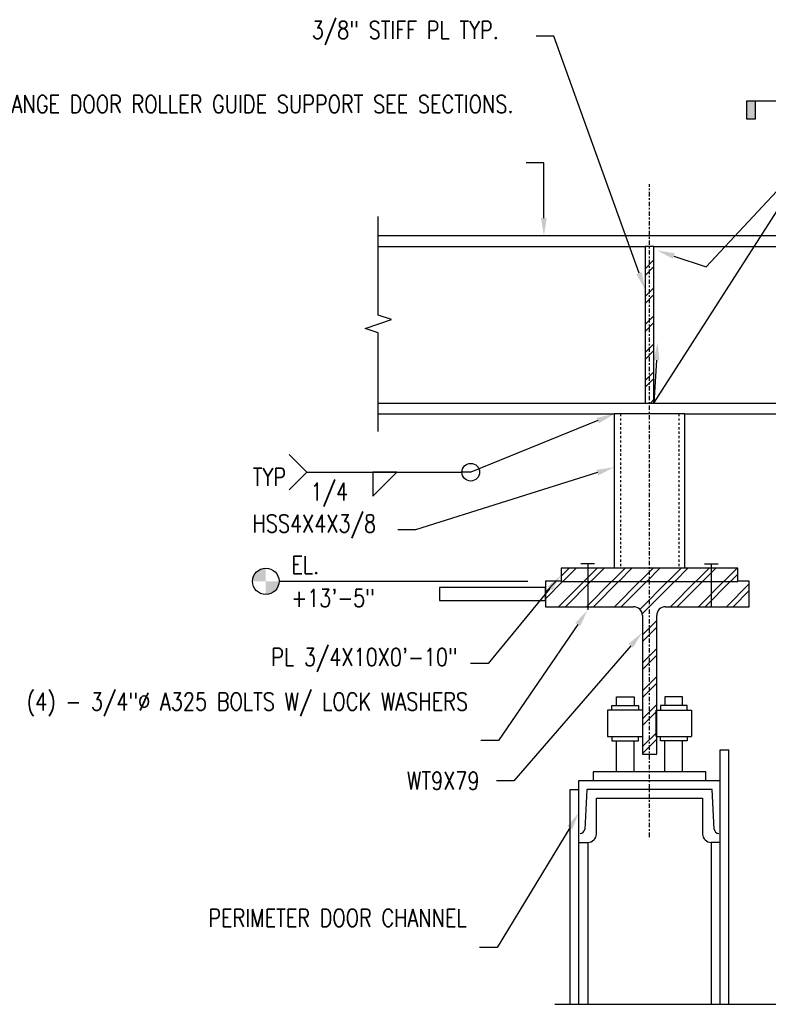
# Model space of a CAD drawing. Header units: inches. Extents: x -28 to 1146, y 41 to 191.
# Tile 8 of 13: x 260 to 302, y 131 to 187. Entities that reach past the tile are written whole.
import ezdxf
from ezdxf import colors
from ezdxf.entities.mleader import LeaderData, LeaderLine
from ezdxf.enums import TextEntityAlignment as Align
from ezdxf.math import Vec2, Vec3

# ---------------------------------------------------------------- set-up
doc = ezdxf.new("R2010")
doc.units = ezdxf.units.IN
doc.header["$MEASUREMENT"] = 0
for name, pattern in [('Center 1_4_', [0.53125, 0.25, -0.09375, 0.09375, -0.09375]), ('Dash', [0.25, 0.125, -0.125]), ('Dash 1_8_', [0.25, 0.125, -0.125])]:
    doc.linetypes.add(name, pattern=pattern)
for name, color, linetype in [('G-ANNO-REFR', 2, 'Continuous'), ('M-DETL-PATT', 8, 'Continuous'), ('S-ANNO-NOTE', 2, 'Continuous'), ('S-ANNO-SYMB', 2, 'Continuous'), ('S-DETL', 90, 'Continuous'), ('S-DETL-CNTR', 1, 'Center 1_4_'), ('S-DETL-GENF', 92, 'Continuous'), ('S-DETL-GENF-HDLN', 1, 'Dash'), ('S-DETL-MEDM', 3, 'Continuous'), ('S-DETL-THIN', 1, 'Continuous')]:
    doc.layers.add(name, color=color, linetype=linetype)
doc.styles.add('Annotative', font='romans.shx', dxfattribs={"width": 0.8, "height": 0.125})
doc.styles.add('ROMANS', font='romans.shx', dxfattribs={"width": 0.8})
pattern_1 = [(45, (211.5363, 0), (-0.7919596, 0.7919596), []), (45, (211.5363, 1.2), (-0.7919596, 0.7919596), [])]

# ---------------------------------------------------------------- blocks, each defined once
blk = doc.blocks.new('051200_SteelFraming-AISC-WideFlange-Shapes-Side - W10X54-1899730-DOOR RAIL SUPPORT 2')
at = {"layer": 'S-DETL-GENF', "lineweight": -3}
for p, q in [((44, 0), (1.637, 0)), ((44, -0.615), (44, 0)), ((1.637, -0.615), (16.75, -0.615)), ((17.25, -0.615), (30.25, -0.615)), ((30.75, -0.615), (44, -0.615)), ((44, -9.485), (44, -0.615)), ((1.637, -9.485), (16.75, -9.485)), ((17.25, -9.485), (29.33, -9.485)), ((31.67, -9.485), (44, -9.485)), ((44, -9.994), (44, -9.485)), ((1.637, -10.1), (15, -10.1)), ((19, -10.1), (28.5, -10.1))]:
    blk.add_line(p, q, dxfattribs=at)
blk = doc.blocks.new('051200_SteelFraming-AISC-Tube-Shapes-Side - HSS4X4X3_8-2078402-DOOR RAIL SUPPORT 2')
at = {"layer": 'S-DETL-GENF', "lineweight": -3}
for p, q in [((8.738, -2), (0, -2)), ((0, -2), (0, -6)), ((0, -6), (8.738, -6))]:
    blk.add_line(p, q, dxfattribs=at)
at = {"layer": 'S-DETL-GENF-HDLN', "lineweight": -3}
for p, q in [((0, -2.349), (8.738, -2.349)), ((0, -5.651), (8.738, -5.651))]:
    blk.add_line(p, q, dxfattribs=at)
blk = doc.blocks.new('HDR-Ai_Breakline-Single - 04 - 1 1_2_ _ 1_-0_-1894120-DOOR RAIL SUPPORT 2')
at = {"lineweight": -3}
for p, q in [((-0.5, -3.5), (-0.25, -2.75)), ((-0.25, -2.75), (0.25, -4.25)), ((-6.094, -3.5), (-0.5, -3.5)), ((0.25, -4.25), (0.5, -3.5)), ((0.5, -3.5), (6.094, -3.5))]:
    blk.add_line(p, q, dxfattribs=at)
blk = doc.blocks.new('050523_MetalFastenings-Fastener-Generic-Section - Fastener-2078400-DOOR RAIL SUPPORT 2')
at = {"layer": 'S-DETL-MEDM'}
for p, q in [((-0.125, 0.381), (-0.125, -0.381)), ((-0.125, 0), (2.493, 0))]:
    blk.add_line(p, q, dxfattribs=at)
blk = doc.blocks.new('050523_MetalFastenings-Fastener-Generic-Section - Fastener-2078401-DOOR RAIL SUPPORT 2')
at = {"layer": 'S-DETL-MEDM'}
for p, q in [((-0.125, -0.381), (-0.125, 0.381)), ((-0.125, 0), (2.32, 0))]:
    blk.add_line(p, q, dxfattribs=at)
blk = doc.blocks.new('HDR-Si_Weld-Symbol - Bottom-1969935-DOOR RAIL SUPPORT 2')
at = {"layer": 'S-ANNO-NOTE', "lineweight": -3}
for p, q in [((-0.4375, 0), (-0.5625, 0.125)), ((-0.4375, 0), (-0.5625, -0.125)), ((-0.4375, 0), (0.6609, 0)), ((0.0313, -0.1691), (0.2004, 0)), ((0.0313, 0), (0.0313, -0.1691)), ((0.2004, 0), (0.0313, 0))]:
    blk.add_line(p, q, dxfattribs=at)
blk.add_circle((0.7234, 0), 0.0625, dxfattribs=at)
blk = doc.blocks.new('*U89')
at = {"lineweight": -3}
blk.add_hatch(color=256, dxfattribs=at).paths.add_polyline_path([(-5.0289, 0), (-5.0914, 0), (-5.0914, -0.125), (-5.0289, -0.125)])
h = blk.add_hatch(color=256, dxfattribs=at)
edge = h.paths.add_edge_path()
edge.add_line((0.3125, 0), (0.4947, 0))
edge.add_line((0.4947, 0), (0, -0.4947))
edge.add_line((0, -0.4947), (-0.4947, 0))
edge.add_line((-0.4947, 0), (-0.3125, 0))
edge.add_arc((0, 0), 0.3125, 180, 360)
at = {"linetype": 'Continuous', "lineweight": -3}
blk.add_line((-0.3125, 0), (-5.0914, 0), dxfattribs=at)
at = {"lineweight": -3}
for p, q in [((-0.4947, 0), (0, -0.4947)), ((-0.3125, 0), (0.3125, 0)), ((0, -0.4947), (0.4947, 0))]:
    blk.add_line(p, q, dxfattribs=at)
at = {"lineweight": -3, "flags": 128}
blk.add_lwpolyline([(-5.0289, 0), (-5.0914, 0), (-5.0914, -0.125), (-5.0289, -0.125), (-5.0289, 0)], close=True, dxfattribs=at)
blk.add_lwpolyline([(0.3125, 0), (0.4947, 0), (0, -0.4947), (-0.4947, 0), (-0.3125, 0, 1), (0.3125, 0)], format="xyb", close=True, dxfattribs=at)
blk.add_lwpolyline([(0.3125, -0.0156), (0.3125, -0.0156)], dxfattribs=at)
blk.add_lwpolyline([(0.3125, -0.0156), (0.3125, -0.0156)], dxfattribs=at)
at = {"lineweight": -3}
blk.add_circle((0, 0), 0.3125, dxfattribs=at)
at = {"linetype": 'Continuous', "lineweight": -3, "style": 'ROMANS', "width": 0.8}
blk.add_attdef('X#', text='', height=0.125, dxfattribs=at).set_placement((0, 0.0469), align=Align.BOTTOM_CENTER)
blk.add_attdef('X-###', text='', height=0.125, dxfattribs=at).set_placement((0, -0.0469), align=Align.TOP_CENTER)
blk = doc.blocks.new('Level Circle AEC')
at = {"layer": 'S-ANNO-SYMB', "lineweight": -3}
h = blk.add_hatch(color=256, dxfattribs=at)
edge = h.paths.add_edge_path()
edge.add_line((373.71, 0), (367.71, 0))
edge.add_arc((373.71, 0), 6, 90, 180, ccw=False)
edge.add_line((373.71, 6), (373.71, 0))
h = blk.add_hatch(color=256, dxfattribs=at)
edge = h.paths.add_edge_path()
edge.add_line((373.71, -6), (373.71, 0))
edge.add_line((373.71, 0), (379.71, 0))
edge.add_arc((373.71, 0), 6, 270, 360, ccw=False)
blk.add_circle((373.71, 0), 6, dxfattribs=at)

msp = doc.modelspace()

# ---------------------------------------------------------------- hatches: boundary and pattern name
at = {"layer": 'M-DETL-PATT', "lineweight": -3}
h = msp.add_hatch(dxfattribs=at)
h.set_pattern_fill('FP_7', color=8, style=0, pattern_type=2)
h.set_pattern_definition(pattern_1)
h.paths.add_polyline_path([(295.8733, 164.9221), (295.8733, 173.7921), (295.3733, 173.7921), (295.3733, 164.9221)])
h = msp.add_hatch(dxfattribs=at)
h.set_pattern_fill('FP_7', color=8, style=0, pattern_type=2)
h.set_pattern_definition(pattern_1)
h.paths.add_polyline_path([(300.6231, 154.8196), (300.6231, 155.5696), (290.6231, 155.5696), (290.6231, 154.8196)])
at = {"layer": 'M-DETL-PATT', "linetype": 'Dash 1_8_', "lineweight": -3}
h = msp.add_hatch(dxfattribs=at)
h.set_pattern_fill('FP_7', color=8, style=0, pattern_type=2)
h.set_pattern_definition(pattern_1)
h.paths.add_polyline_path([(296.0281, 145.0321), (296.0281, 152.8817), (296.0452, 153.0111), (296.0951, 153.1317), (296.1746, 153.2352), (296.2781, 153.3147), (296.3987, 153.3646), (296.5281, 153.3817), (301.2731, 153.3817), (301.2731, 154.8217), (289.7231, 154.8217), (289.7231, 153.3817), (294.7181, 153.3817), (294.8476, 153.3646), (294.9681, 153.3147), (295.0717, 153.2352), (295.1512, 153.1317), (295.2011, 153.0111), (295.2181, 152.8817), (295.2181, 145.0321)])

# ---------------------------------------------------------------- linework, layer by layer
at = {"layer": 'S-ANNO-NOTE', "lineweight": -3}
msp.add_line((298.8311, 172.6388), (305.1784, 179.4557), dxfattribs=at)
at = {"layer": 'S-ANNO-SYMB'}
msp.add_line((274.6403, 154.8217), (288.7231, 154.8217), dxfattribs=at)
at = {"layer": 'S-DETL', "lineweight": -3}
for p, q in [((295.8733, 173.7921), (295.3733, 173.7921)), ((295.3733, 173.7921), (295.3733, 164.9221)), ((295.8733, 164.9221), (295.8733, 173.7921)), ((295.3733, 164.9221), (295.8733, 164.9221)), ((300.6231, 155.5696), (290.6231, 155.5696)), ((290.6231, 155.5696), (290.6231, 154.8196)), ((300.6231, 154.8196), (300.6231, 155.5696)), ((289.7231, 154.8217), (289.7231, 153.3817)), ((290.6231, 154.8217), (289.7231, 154.8217)), ((290.6231, 154.8196), (300.6231, 154.8196)), ((301.2731, 154.8217), (300.6231, 154.8217)), ((301.2731, 153.3817), (301.2731, 154.8217)), ((289.7231, 153.3817), (294.7181, 153.3817)), ((295.2181, 152.8817), (295.2181, 145.0321)), ((296.0281, 145.0321), (296.0281, 152.8817)), ((296.5281, 153.3817), (301.2731, 153.3817)), ((293.7481, 147.7771), (293.7481, 148.2771)), ((293.7481, 148.2771), (294.7481, 148.2771)), ((294.7481, 148.2771), (294.7481, 147.7771)), ((297.4981, 148.2771), (296.4981, 148.2771)), ((296.4981, 148.2771), (296.4981, 147.7771)), ((297.4981, 147.7771), (297.4981, 148.2771)), ((295.2481, 147.5271), (293.2481, 147.5271)), ((293.2481, 147.5271), (293.2481, 146.0271)), ((293.4981, 147.7771), (294.9981, 147.7771)), ((293.4981, 147.5271), (293.4981, 147.7771)), ((294.9981, 147.7771), (294.9981, 147.5271)), ((295.2481, 146.0271), (295.2481, 147.5271)), ((295.9981, 146.0271), (295.9981, 147.5271)), ((295.9981, 147.5271), (297.9981, 147.5271)), ((297.7481, 147.7771), (296.2481, 147.7771)), ((296.2481, 147.7771), (296.2481, 147.5271)), ((297.7481, 147.5271), (297.7481, 147.7771)), ((297.9981, 147.5271), (297.9981, 146.0271)), ((293.2481, 146.0271), (295.2481, 146.0271)), ((293.4981, 146.0271), (293.4981, 145.7771)), ((293.4981, 145.7771), (294.9981, 145.7771)), ((293.7481, 144.0321), (293.7481, 145.7771)), ((294.7481, 144.0321), (294.7481, 145.7771)), ((294.9981, 145.7771), (294.9981, 146.0271)), ((295.9981, 146.0271), (297.9981, 146.0271)), ((296.2481, 145.7771), (296.2481, 146.0271)), ((297.7481, 145.7771), (296.2481, 145.7771)), ((296.4981, 144.0321), (296.4981, 145.7771)), ((297.4981, 144.0321), (297.4981, 145.7771)), ((297.7481, 146.0271), (297.7481, 145.7771)), ((299.6231, 130.8544), (299.6231, 145.2821)), ((299.6231, 145.2821), (300.1231, 145.2821)), ((300.1231, 130.8544), (300.1231, 145.2821)), ((295.2181, 145.0321), (296.0281, 145.0321)), ((298.8106, 144.0321), (292.4356, 144.0321)), ((292.4356, 144.0321), (292.4356, 143.5321)), ((298.8106, 143.5321), (298.8106, 144.0321)), ((291.6231, 143.5321), (299.6231, 143.5321)), ((291.6231, 130.8544), (291.6231, 143.5321)), ((291.1231, 130.8544), (291.1231, 143.0321)), ((291.1231, 143.0321), (291.6231, 143.0321)), ((292.0704, 143.0321), (291.9511, 140.7689)), ((299.1743, 143.0321), (292.0704, 143.0321)), ((299.2901, 140.7693), (299.1743, 143.0321)), ((292.6209, 140.5058), (292.6209, 142.5321)), ((292.6209, 142.5321), (298.6238, 142.5321)), ((298.6238, 142.5321), (298.6238, 140.5058)), ((291.6231, 140.0321), (292.1216, 140.0321)), ((292.1216, 140.0321), (292.1216, 130.8544)), ((299.6231, 140.0321), (299.1231, 140.0321)), ((299.1231, 140.0321), (299.1231, 130.8544))]:
    msp.add_line(p, q, dxfattribs=at)
for centre, radius, start, end in [((294.7181, 152.8817), 0.5, 0, 90), ((296.5281, 152.8817), 0.5, 90, 180), ((291.7014, 140.7821), 0.25, 270, 356.98187), ((299.5398, 140.7821), 0.25, 182.92884, 270), ((292.1216, 140.5321), 0.5, 270, 356.98187), ((299.1231, 140.5321), 0.5, 183.01813, 270)]:
    msp.add_arc(centre, radius, start, end, dxfattribs=at)
at = {"layer": 'S-DETL-CNTR', "lineweight": -3}
msp.add_line((295.6231, 140.3331), (295.6231, 177.3331), dxfattribs=at)
at = {"layer": 'S-DETL-MEDM', "lineweight": -3}
msp.add_line((290.2668, 130.8544), (312.964, 130.8544), dxfattribs=at)
at = {"layer": 'S-DETL-THIN'}
msp.add_lwpolyline([(283.7231, 153.7267), (289.7231, 153.7267), (289.7231, 154.4767), (283.7231, 154.4767)], close=True, dxfattribs=at)

# ---------------------------------------------------------------- block references
at = {"layer": 'G-ANNO-REFR', "lineweight": -3}
ref = msp.add_blockref('*U89', (341.8507, 182.0226), dxfattribs=dict(at, xscale=8, yscale=8, zscale=8))
ref.add_attrib('X-###', 'S-508', dxfattribs={"layer": 'S-ANNO-SYMB', "color": 1, "linetype": 'Continuous', "lineweight": -2, "height": 1, "style": 'ROMANS', "width": 0.8}).set_placement((341.8507, 181.6476), align=Align.TOP_CENTER)
ref.add_attrib('X#', 'B2', dxfattribs={"layer": 'S-ANNO-SYMB', "color": 1, "linetype": 'Continuous', "lineweight": -2, "height": 1, "style": 'ROMANS', "width": 0.8}).set_placement((341.8507, 182.3976), align=Align.BOTTOM_CENTER)
at = {"layer": 'S-ANNO-NOTE', "lineweight": -3, "xscale": 8, "yscale": 8, "zscale": 8}
msp.add_blockref('HDR-Si_Weld-Symbol - Bottom-1969935-DOOR RAIL SUPPORT 2', (279.7118, 161.0064), dxfattribs=at)
at = {"layer": 'S-ANNO-SYMB', "lineweight": -3, "xscale": 0.1249999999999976, "yscale": 0.1249999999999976, "zscale": 0.1249999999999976}
msp.add_blockref('Level Circle AEC', (227.177, 154.8217), dxfattribs=at)
at = {"layer": 'S-DETL-GENF', "lineweight": -3}
msp.add_blockref('051200_SteelFraming-AISC-WideFlange-Shapes-Side - W10X54-1899730-DOOR RAIL SUPPORT 2', (278.6233, 174.4071), dxfattribs=at)
for name, p, rotation in [('051200_SteelFraming-AISC-Tube-Shapes-Side - HSS4X4X3_8-2078402-DOOR RAIL SUPPORT 2', (299.6231, 164.3071), 270), ('050523_MetalFastenings-Fastener-Generic-Section - Fastener-2078400-DOOR RAIL SUPPORT 2', (292.1231, 155.6946), 270.0000000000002), ('050523_MetalFastenings-Fastener-Generic-Section - Fastener-2078401-DOOR RAIL SUPPORT 2', (299.1231, 155.6946), 269.9999999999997)]:
    msp.add_blockref(name, p, dxfattribs=dict(at, rotation=rotation))
at = {"layer": 'S-DETL-MEDM', "lineweight": -3, "rotation": 89.9999999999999}
msp.add_blockref('HDR-Ai_Breakline-Single - 04 - 1 1_2_ _ 1_-0_-1894120-DOOR RAIL SUPPORT 2', (276.7605, 169.4071), dxfattribs=at)

# ---------------------------------------------------------------- texts
at = {"layer": 'S-ANNO-NOTE', "lineweight": -3, "char_height": 1, "line_spacing_factor": 0.981704, "style": 'Annotative'}
for s, insert, width, attachment_point in [('\\pxqr,t3.2,6.4,9.6,12.8,16,19.2,22.4,25.6,28.8,32,35.2,38.4,41.6,44.8,48,51.2,54.4,57.6,60.8,64,67.2,70.4,73.6,76.8,80,83.2,86.4,89.6,92.8,96,99.2,102.4;{TYP}', (275.0384, 160.7346), 2.199685, 6), ('\\pxqc,t3.2,6.4,9.6,12.8,16,19.2,22.4,25.6,28.8,32,35.2,38.4,41.6,44.8,48,51.2,54.4,57.6,60.8,64,67.2,70.4,73.6,76.8,80,83.2,86.4,89.6,92.8,96,99.2,102.4;{1/4}', (277.4933, 160.3993), 2.499528, 2), ('\\pxt3.2,6.4,9.6,12.8,16,19.2,22.4,25.6,28.8,32,35.2,38.4,41.6,44.8,48,51.2,54.4,57.6,60.8,64,67.2,70.4,73.6,76.8,80,83.2,86.4,89.6,92.8,96,99.2,102.4;{EL.}', (275.3408, 156.2512), 1.867943, 1), ('\\pxt3.2,6.4,9.6,12.8,16,19.2,22.4,25.6,28.8,32,35.2,38.4,41.6,44.8,48,51.2,54.4,57.6,60.8,64,67.2,70.4,73.6,76.8,80,83.2,86.4,89.6,92.8,96,99.2,102.4;{+13\'-5"}', (275.3408, 154.3762), 5.522394, 1)]:
    msp.add_mtext(s, dxfattribs=dict(at, insert=insert, width=width, attachment_point=attachment_point))

# ---------------------------------------------------------------- leaders
at = {"layer": 'S-ANNO-NOTE', "lineweight": -3}
ml = msp.add_multileader_mtext('Standard', dxfattribs=at)
ml.set_content('\\A1;3/8" STIFF PL TYP.', color=256, style='Annotative')
ml.set_leader_properties(color=1, linetype='ByLayer', lineweight=-1)
ml.build(insert=Vec2(0, 0))
ml.multileader.update_dxf_attribs({"text_right_attachment_type": 3, "dogleg_length": 0.125, "arrow_head_size": 1, "scale": 8})
ctx = ml.context
ctx.base_point, ctx.scale, ctx.char_height, ctx.arrow_head_size, ctx.landing_gap_size, ctx.plane_origin = Vec3(275.7727, 185.8962), 8, 1, 1, 0.72, Vec3(284.9854, 169.3649)
ctx.right_attachment = 3
notes = []
notes.append((ctx, [(1, (1, 1, 0), (290.2127, 185.7057), (-1, 0), 1, [(0, [(295.3733, 171.3458)], 0, [])])]))
ctx.mtext.insert, ctx.mtext.width, ctx.mtext.flow_direction = Vec3(276.4927, 186.5629), 15.893861, 5
ml = msp.add_multileader_mtext('Standard', dxfattribs=at)
ml.set_content('\\A1;WIDE FLANGE DOOR ROLLER GUIDE SUPPORT SEE SECTIONS.', color=256, style='Annotative')
ml.set_leader_properties(color=1, linetype='ByLayer', lineweight=-1)
ml.build(insert=Vec2(0, 0))
ml.multileader.update_dxf_attribs({"text_right_attachment_type": 3, "dogleg_length": 0.125, "arrow_head_size": 1, "scale": 8})
ctx = ml.context
ctx.base_point, ctx.scale, ctx.char_height, ctx.arrow_head_size, ctx.landing_gap_size, ctx.plane_origin = Vec3(272.4203, 181.8607), 8, 1, 1, 0.72, Vec3(283.5539, 157.7336)
ctx.right_attachment, ctx.text_align_type = 3, 2
notes.append((ctx, [(1, (1, 1, 0), (289.6413, 178.5274), (-1, 0), 1, [(0, [(289.6413, 174.4071)], 0, [])])]))
ctx.mtext.insert, ctx.mtext.width, ctx.mtext.alignment, ctx.mtext.flow_direction = Vec3(287.9213, 182.3607), 15.760406, 3, 5
ml = msp.add_multileader_mtext('Standard', dxfattribs=at)
ml.set_content('\\A1;HSS4X4X3/8', color=256, style='Annotative')
ml.set_leader_properties(color=1, linetype='ByLayer', lineweight=-1)
ml.build(insert=Vec2(0, 0))
ml.multileader.update_dxf_attribs({"text_right_attachment_type": 3, "dogleg_length": 0.125, "arrow_head_size": 1, "scale": 8})
ctx = ml.context
ctx.base_point, ctx.scale, ctx.char_height, ctx.arrow_head_size, ctx.landing_gap_size, ctx.plane_origin = Vec3(272.4203, 157.9299), 8, 1, 1, 0.72, Vec3(283.5539, 146.399)
ctx.right_attachment = 3
notes.append((ctx, [(1, (1, 1, 0), (282.3651, 157.7394), (-1, 0), 1, [(0, [(293.6231, 161.2846)], 0, [])])]))
ctx.mtext.insert, ctx.mtext.width, ctx.mtext.flow_direction = Vec3(273.1403, 158.5966), 15.690136, 5
ml = msp.add_multileader_mtext('Standard', dxfattribs=at)
ml.set_content('\\A1;PL 3/4X10X0\'-10"', color=256, style='Annotative')
ml.set_leader_properties(color=1, linetype='ByLayer', lineweight=-1)
ml.build(insert=Vec2(0, 0))
ml.multileader.update_dxf_attribs({"text_right_attachment_type": 3, "dogleg_length": 0.125, "arrow_head_size": 1, "scale": 8})
ctx = ml.context
ctx.base_point, ctx.scale, ctx.char_height, ctx.arrow_head_size, ctx.landing_gap_size, ctx.plane_origin = Vec3(272.4203, 150.3622), 8, 1, 1, 0.72, Vec3(283.2247, 136.5305)
ctx.right_attachment, ctx.text_align_type = 3, 2
notes.append((ctx, [(1, (1, 1, 0), (286.4794, 150.1718), (-1, 0), 1, [(0, [(290.6231, 155.1946)], 0, [])])]))
ctx.mtext.insert, ctx.mtext.width, ctx.mtext.alignment, ctx.mtext.flow_direction = Vec3(284.7594, 151.0289), 15.690136, 3, 5
ml = msp.add_multileader_mtext('Standard', dxfattribs=at)
ml.set_content('\\A1;(4) - 3/4"%%C A325 BOLTS W/ LOCK WASHERS', color=256, style='Annotative')
ml.set_leader_properties(color=1, linetype='ByLayer', lineweight=-1)
ml.build(insert=Vec2(0, 0))
ml.multileader.update_dxf_attribs({"text_right_attachment_type": 3, "dogleg_length": 0.125, "arrow_head_size": 1, "scale": 8})
ctx = ml.context
ctx.base_point, ctx.scale, ctx.char_height, ctx.arrow_head_size, ctx.landing_gap_size, ctx.plane_origin = Vec3(268.6253, 147.8425), 8, 1, 1, 0.72, Vec3(277.1748, 129.1172)
ctx.right_attachment, ctx.text_align_type = 3, 2
notes.append((ctx, [(1, (1, 1, 0), (287.0653, 145.7949), (-1, 0), 1, [(0, [(292.1231, 153.2019)], 0, [])])]))
ctx.mtext.insert, ctx.mtext.width, ctx.mtext.alignment, ctx.mtext.flow_direction = Vec3(285.3453, 148.5091), 16.921263, 3, 5
ml = msp.add_multileader_mtext('Standard', dxfattribs=at)
ml.set_content('\\A1;WT9X79', color=256, style='Annotative')
ml.set_leader_properties(color=1, linetype='ByLayer', lineweight=-1)
ml.build(insert=Vec2(0, 0))
ml.multileader.update_dxf_attribs({"text_right_attachment_type": 3, "dogleg_length": 0.125, "arrow_head_size": 1, "scale": 8})
ctx = ml.context
ctx.base_point, ctx.scale, ctx.char_height, ctx.arrow_head_size, ctx.landing_gap_size, ctx.plane_origin = Vec3(281.1652, 143.5216), 8, 1, 1, 0.72, Vec3(288.0913, 119.1519)
ctx.right_attachment = 3
notes.append((ctx, [(1, (1, 1, 0), (287.9481, 143.5216), (-1, 0), 1, [(0, [(295.2181, 151.9309)], 0, [])])]))
ctx.mtext.insert, ctx.mtext.width, ctx.mtext.flow_direction = Vec3(281.8852, 144.0216), 6.632314, 5
ml = msp.add_multileader_mtext('Standard', dxfattribs=at)
ml.set_content('\\A1;PERIMETER DOOR CHANNEL', color=256, style='Annotative')
ml.set_leader_properties(color=1, linetype='ByLayer', lineweight=-1)
ml.build(insert=Vec2(0, 0))
ml.multileader.update_dxf_attribs({"text_right_attachment_type": 3, "dogleg_length": 0.125, "arrow_head_size": 1, "scale": 8})
ctx = ml.context
ctx.base_point, ctx.scale, ctx.char_height, ctx.arrow_head_size, ctx.landing_gap_size, ctx.plane_origin = Vec3(274.347, 135.7478), 8, 1, 1, 0.72, Vec3(287.1398, 109.7115)
ctx.right_attachment, ctx.text_align_type = 3, 2
notes.append((ctx, [(1, (1, 1, 0), (286.9966, 134.0811), (-1, 0), 1, [(0, [(291.6231, 141.7164)], 0, [])])]))
ctx.mtext.insert, ctx.mtext.width, ctx.mtext.alignment, ctx.mtext.flow_direction = Vec3(285.2766, 136.2478), 10.37543, 3, 5
at = {"layer": 'S-ANNO-SYMB', "lineweight": -3}
ml = msp.add_multileader_mtext('Standard', dxfattribs=at)
ml.set_content('', color=256, style='Annotative')
ml.set_leader_properties(color=256, linetype='ByLayer', lineweight=-1)
ml.build(insert=Vec2(0, 0))
ml.multileader.update_dxf_attribs({"has_dogleg": 0, "text_right_attachment_type": 3, "dogleg_length": 0.36, "arrow_head_size": 1, "scale": 8})
ctx = ml.context
ctx.base_point, ctx.scale, ctx.char_height, ctx.arrow_head_size, ctx.landing_gap_size, ctx.plane_origin = Vec3(305.1784, 179.4557), 8, 1, 1, 0.72, Vec3(301.7928, 172.598)
ctx.right_attachment = 3
notes.append((ctx, [(1, (1, 1, 0), (304.6784, 179.4557), (1, 0), 0.5, [(1, [(296.0811, 168.3474), (295.8733, 164.9221)], 0, [])])]))
ctx.mtext.insert, ctx.mtext.flow_direction = Vec3(305.8984, 179.9557), 5
ml = msp.add_multileader_mtext('Standard', dxfattribs=at)
ml.set_content('', color=256, style='Annotative')
ml.set_leader_properties(color=256, linetype='ByLayer', lineweight=-1)
ml.build(insert=Vec2(0, 0))
ml.multileader.update_dxf_attribs({"has_dogleg": 0, "text_right_attachment_type": 3, "dogleg_length": 0.36, "arrow_head_size": 1, "scale": 8})
ctx = ml.context
ctx.base_point, ctx.scale, ctx.char_height, ctx.arrow_head_size, ctx.landing_gap_size, ctx.plane_origin = Vec3(298.8311, 172.6388), 8, 1, 1, 0.72, Vec3(296.2986, 173.3309)
ctx.right_attachment = 3
notes.append((ctx, [(1, (1, 1, 0), (298.3311, 172.6388), (1, 0), 0.5, [(0, [(296.0543, 173.5726)], 0, [])])]))
ctx.mtext.insert, ctx.mtext.flow_direction = Vec3(299.5511, 173.1388), 5
ml = msp.add_multileader_mtext('Standard', dxfattribs=at)
ml.set_content('', color=256, style='Annotative')
ml.set_leader_properties(color=256, linetype='ByLayer', lineweight=-1)
ml.build(insert=Vec2(0, 0))
ml.multileader.update_dxf_attribs({"text_right_attachment_type": 3, "dogleg_length": 0.36, "arrow_head_size": 1, "scale": 8})
ctx = ml.context
ctx.base_point, ctx.scale, ctx.char_height, ctx.arrow_head_size, ctx.landing_gap_size, ctx.plane_origin = Vec3(283.5594, 161.0064), 8, 1, 1, 0.72, Vec3(294.3688, 164.3071)
ctx.right_attachment, ctx.text_align_type = 3, 2
notes.append((ctx, [(0, (1, 1, 0), (285.4994, 161.0064), (-1, 0), 0.5, [(0, [(293.6231, 164.3071)], 0, [])])]))
ctx.mtext.insert, ctx.mtext.alignment, ctx.mtext.flow_direction = Vec3(284.2794, 161.5064), 3, 5
for ctx, leaders in notes:
    for number, flags, end, landing, length, lines in leaders:
        leader = LeaderData()
        leader.index, (leader.has_last_leader_line, leader.has_dogleg_vector, leader.attachment_direction) = number, flags
        leader.last_leader_point, leader.dogleg_vector, leader.dogleg_length = Vec3(end), Vec3(landing), length
        for number, points, colour, breaks in lines:
            line = LeaderLine()
            line.index, line.vertices, line.color, line.breaks = number, Vec3.list(points), colors.encode_raw_color(colour), breaks
            leader.lines.append(line)
        ctx.leaders.append(leader)

doc.saveas('drawing.dxf')
